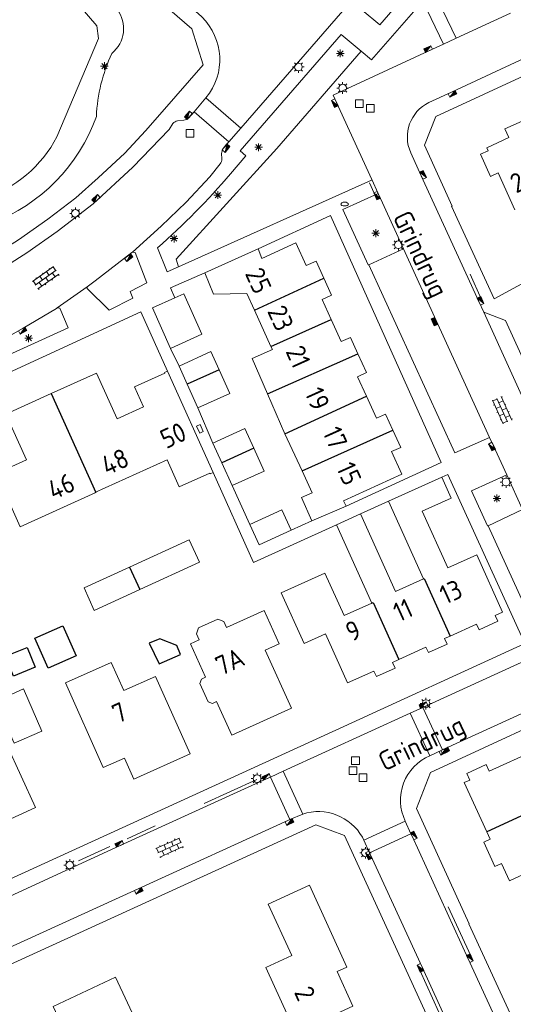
# Model space of a CAD drawing. Extents: x 168769 to 512904, y 516715 to 1559940.
# Tile 106 of 256: x 170141 to 170205, y 519226 to 519354. Entities that reach past the tile are written whole.
import ezdxf

# ---------------------------------------------------------------- set-up
doc = ezdxf.new("R2010")
doc.units = 0
doc.header["$MEASUREMENT"] = 0
doc.layers.get('0').update_dxf_attribs({"linetype": 'CONTINUOUS'})
for name, color, linetype, lineweight in [('B01_HOOFDGEBOUW', 10, 'CONTINUOUS', 0), ('B02_bijgebouw', 12, 'CONTINUOUS', 0), ('B07_scheidingsmuur', 14, 'CONTINUOUS', 25), ('Q04_wegmarkering', 7, 'CONTINUOUS', 0), ('Q21_LANTAARNPAAL', 7, 'CONTINUOUS', 18), ('Q23_kolk', 7, 'CONTINUOUS', 18), ('Q26_BOOM', 7, 'CONTINUOUS', 18), ('Q28_rioolput', 7, 'CONTINUOUS', 18), ('Q92_BRANDKRAAN', 7, 'CONTINUOUS', 0), ('Q96_STRAATKOLK', 7, 'CONTINUOUS', 0), ('Q97_TROTTOIRKOLK', 7, 'CONTINUOUS', 0), ('S02_symb_open_verh', 7, 'CONTINUOUS', 13), ('T09_INSTEEKSLOOT', 72, 'CONTINUOUS', 0), ('T51_CULTUURSCHEIDING', 3, 'CONTINUOUS', 0), ('V00_kant_verharding', 252, 'CONTINUOUS', 0), ('V04_Kant_op_inrit', 254, 'CONTINUOUS', 13), ('V11_VERKEERSDREMPEL', 7, 'CONTINUOUS', 0), ('W00_KANT_WATER', 140, 'CONTINUOUS', 0)]:
    doc.layers.add(name, color=color, linetype=linetype, lineweight=lineweight)
for name, color, linetype in [('B14_dakrand_bijgebouw', 30, 'CONTINUOUS'), ('Z02_Huisnummer', 253, 'CONTINUOUS'), ('Z06_STRAATNAAM', 7, 'CONTINUOUS')]:
    doc.layers.add(name, color=color, linetype=linetype)
doc.styles.add('ISOCP', font='isocp.shx', dxfattribs={"height": 1.8})

# ---------------------------------------------------------------- blocks, each defined once
blk = doc.blocks.new('Q21')
at = {"color": 0}
for points in [[(-1.5, 0), (-1, 0)], [(-1.06, 1.06), (-0.71, 0.71)], [(0, 1.5), (0, 1)], [(1.06, 1.06), (0.71, 0.71)], [(1.5, 0), (1, 0)], [(-1.06, -1.06), (-0.71, -0.71)], [(0, -1.5), (0, -1)], [(1.06, -1.06), (0.71, -0.71)]]:
    blk.add_lwpolyline(points, dxfattribs=at)
blk.add_circle((0, 0), 1, dxfattribs=at)
blk = doc.blocks.new('Q26')
at = {"color": 0}
for p, q in [((-1, 0), (1, 0)), ((-0.7, 0.7), (0.7, -0.7)), ((0.7, 0.7), (-0.7, -0.7)), ((0, 1), (0, -1))]:
    blk.add_line(p, q, dxfattribs=at)
blk = doc.blocks.new('Q97')
blk.add_hatch(color=256).paths.add_polyline_path([(-1, 1), (-1, 0), (1, 1)])
blk.add_line((1, 1), (-1, 0))
at = {"color": 0}
for points in [[(-1, 0), (-1, 1), (1, 1), (1, 0), (-1, 0)], [(0, 0.8), (0, 1)]]:
    blk.add_lwpolyline(points, dxfattribs=at)
blk = doc.blocks.new('Q23')
at = {"color": 0}
blk.add_lwpolyline([(0.99, -0.5), (-0.99, -0.5), (-0.99, 0.5), (0.99, 0.5), (0.99, -0.5)], dxfattribs=at)
blk = doc.blocks.new('Q28')
at = {"color": 0}
blk.add_lwpolyline([(1, 1), (1, -1), (-1, -1), (-1, 1)], close=True, dxfattribs=at)
blk = doc.blocks.new('S024')
at = {"color": 0}
for p, q in [((0, 1.2), (6.7, 1.2)), ((0, 0), (6.7, 0)), ((0.2, 1.2), (0.2, 0)), ((1.25, 1.5), (1.25, 1.2)), ((1.25, 0), (1.25, -1.2)), ((2.3, 1.2), (2.3, 0)), ((3.35, 1.5), (3.35, 1.2)), ((3.35, 0), (3.35, -1.2)), ((4.4, 1.2), (4.4, 0)), ((5.45, 1.5), (5.45, 1.2)), ((5.45, 0), (5.45, -1.2)), ((6.5, 1.2), (6.5, 0)), ((0, -1.2), (6.7, -1.2)), ((0.2, -1.2), (0.2, -1.5)), ((2.3, -1.2), (2.3, -1.5)), ((4.4, -1.2), (4.4, -1.5)), ((6.5, -1.2), (6.5, -1.5))]:
    blk.add_line(p, q, dxfattribs=at)
blk = doc.blocks.new('Q92')
at = {"color": 0}
blk.add_ellipse((0, 0), major_axis=(-0.991, 0), ratio=0.499983, start_param=1.570796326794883, end_param=7.853981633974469, dxfattribs=at)
blk = doc.blocks.new('Q96')
for p, q in [((-1, 0.88), (1, 0.88)), ((-1, 0.75), (1, 0.75)), ((-1, 0.63), (1, 0.63)), ((-1, 0.5), (1, 0.5)), ((-1, 0.38), (1, 0.38)), ((-1, 0.25), (1, 0.25)), ((-1, 0.12), (1, 0.12))]:
    blk.add_line(p, q)
at = {"color": 0}
blk.add_lwpolyline([(1, 1), (1, 0), (-1, 0), (-1, 1), (1, 1)], dxfattribs=at)

msp = doc.modelspace()

# ---------------------------------------------------------------- linework, layer by layer
at = {"layer": 'B01_HOOFDGEBOUW'}
for points in [[(170201.42, 519336.95), (170204.3, 519338.27), (170203.79, 519339.39), (170206.02, 519340.4)], [(170201.42, 519336.95), (170201.6, 519336.55), (170200.63, 519336.11), (170201.93, 519333.24), (170202.91, 519333.69), (170205.07, 519328.93)], [(170164.84, 519320.76), (170171.77, 519323.87)], [(170171.77, 519323.87), (170172.26, 519322.62)], [(170180.28, 519320.08), (170179.28, 519322.27), (170178.01, 519321.69), (170176.67, 519324.63), (170172.26, 519322.62)], [(170170.31, 519318.07), (170165.98, 519317.98), (170164.84, 519320.76)], [(170181.25, 519314.73), (170180.08, 519317.31), (170181.3, 519317.86), (170180.28, 519320.08)], [(170170.31, 519318.07), (170171.29, 519315.93)], [(170171.29, 519315.93), (170173.44, 519311.21)], [(170184.71, 519310.28), (170183.75, 519312.39), (170182.56, 519311.85), (170181.25, 519314.73)], [(170173.44, 519311.21), (170173.62, 519310.81)], [(170170.98, 519309.65), (170173.62, 519310.81)], [(170185.81, 519304.77), (170184.65, 519307.3), (170185.83, 519307.84), (170184.71, 519310.28)], [(170172.98, 519305.06), (170170.98, 519309.65)], [(170153.48, 519301.86), (170150.8, 519307.77), (170144.94, 519305.12)], [(170150.58, 519292.28), (170159.98, 519296.52), (170161.55, 519293.04), (170165.49, 519294.82), (170165.54, 519294.72), (170165.92, 519294.9), (170160, 519308.02), (170159.61, 519307.85), (170159.66, 519307.75), (170155.74, 519305.98), (170156.9, 519303.41), (170153.48, 519301.86)], [(170144.94, 519305.12), (170139.07, 519302.46), (170141.73, 519296.54), (170137.81, 519294.78), (170140.91, 519287.85)], [(170175.23, 519299.91), (170172.98, 519305.06)], [(170189.25, 519300.36), (170188.3, 519302.45), (170187.11, 519301.91), (170185.81, 519304.77)], [(170177.5, 519295.09), (170175.23, 519299.91)], [(170182.83, 519291.21), (170190.42, 519294.67), (170189.08, 519297.61), (170190.26, 519298.14), (170189.25, 519300.36)], [(170177.5, 519295.09), (170178.77, 519292.25), (170177.39, 519291.63), (170178.73, 519288.61)], [(170195.59, 519294.3), (170188.66, 519291.16)], [(170196.67, 519273.7), (170200.11, 519275.26), (170200.44, 519274.52), (170202.84, 519275.61), (170202.5, 519276.37), (170203.47, 519276.81), (170200.12, 519284.23), (170196.36, 519282.54), (170193.05, 519289.87), (170196.82, 519291.57), (170195.59, 519294.3)], [(170140.91, 519287.85), (170150.72, 519292.28)], [(170182.83, 519291.21), (170183.18, 519290.54)], [(170188.66, 519291.16), (170193.2, 519281.11)], [(170183.18, 519290.54), (170178.73, 519288.61)], [(170185.06, 519289.53), (170181.94, 519288.11)], [(170193.2, 519281.11), (170189.59, 519279.48), (170185.06, 519289.53)], [(170181.94, 519288.11), (170186.52, 519277.98)], [(170186.52, 519277.98), (170182.91, 519276.35), (170180.43, 519281.85), (170174.78, 519279.3), (170177.74, 519272.74), (170180.51, 519273.98), (170183.37, 519267.63), (170186.79, 519269.17), (170187.11, 519268.46), (170189.54, 519269.56), (170189.21, 519270.29), (170190.02, 519270.65)], [(170168.34, 519260.86), (170166.37, 519265.21), (170165.85, 519264.97), (170165.28, 519265.19), (170164.21, 519267.55), (170164.42, 519268.12), (170164.95, 519268.36), (170162.98, 519272.7), (170164.12, 519273.22), (170163.77, 519273.99), (170164.05, 519274.75), (170166.55, 519275.88), (170167.31, 519275.6), (170167.66, 519274.82), (170172.55, 519277.01), (170174.5, 519272.71), (170172.68, 519271.88), (170176.09, 519264.34), (170168.34, 519260.86)], [(170190.02, 519270.65), (170193.54, 519272.24), (170193.85, 519271.57), (170196.29, 519272.66), (170195.96, 519273.38), (170196.67, 519273.7)], [(170155.66, 519255.16), (170162.95, 519258.44), (170158.45, 519268.47), (170154.34, 519266.63), (170152.71, 519270.28), (170146.78, 519267.62), (170151.69, 519256.67), (170154.43, 519257.9), (170155.66, 519255.16)], [(170219.65, 519256.73), (170217.56, 519261.27), (170212.13, 519258.75), (170212.86, 519257.06), (170209.26, 519255.43), (170207.65, 519258.88), (170201.74, 519256.18), (170201.34, 519257.05), (170198.85, 519255.91), (170199.24, 519255.04), (170198.51, 519254.71), (170201.44, 519248.34)], [(170134.78, 519247.76), (170142.9, 519251.49), (170139.17, 519259.61), (170131.04, 519255.88)], [(170201.44, 519248.34), (170201.88, 519247.39), (170201.03, 519246.99), (170202.47, 519243.84), (170203.34, 519244.24), (170204.37, 519242), (170213.46, 519246.17), (170211.91, 519249.55)], [(170176.6, 519222.33), (170172.76, 519230.76), (170176.13, 519232.3), (170173.09, 519238.96), (170178.44, 519241.41), (170183.28, 519230.82), (170182.01, 519230.24), (170184.06, 519225.74), (170176.6, 519222.33)], [(170145.19, 519225.72), (170149.87, 519215.72), (170157.96, 519219.52), (170153.28, 519229.51), (170145.19, 519225.72)]]:
    msp.add_lwpolyline(points, dxfattribs=at)
at = {"layer": 'B02_bijgebouw'}
for points in [[(170160.96, 519317.51), (170158.07, 519316.21), (170160.42, 519310.97)], [(170160.42, 519310.97), (170164.47, 519312.79), (170162.12, 519318.03), (170160.96, 519317.51)], [(170166.7, 519308.17), (170165.62, 519310.55), (170161.51, 519308.68)], [(170161.51, 519308.68), (170162.58, 519306.32)], [(170163.97, 519303.27), (170168.08, 519305.14), (170166.7, 519308.17)], [(170162.58, 519306.32), (170163.97, 519303.27)], [(170171.2, 519298.06), (170170.05, 519300.59), (170165.89, 519298.7)], [(170165.89, 519298.7), (170167.05, 519296.15)], [(170168.39, 519293.19), (170172.55, 519295.08), (170171.2, 519298.06)], [(170167.05, 519296.15), (170168.39, 519293.19)], [(170176.04, 519287.41), (170174.83, 519290.05), (170170.69, 519288.15)], [(170170.69, 519288.15), (170171.91, 519285.51), (170176.04, 519287.41)], [(170162.84, 519286.16), (170155.09, 519282.62)], [(170156.43, 519279.72), (170164.17, 519283.26), (170162.84, 519286.16)], [(170155.09, 519282.62), (170149.19, 519279.93), (170150.52, 519277.02), (170156.43, 519279.72)], [(170143.71, 519261.38), (170140.15, 519259.83), (170137.73, 519265.23), (170141.34, 519266.85), (170143.71, 519261.38)]]:
    msp.add_lwpolyline(points, dxfattribs=at)
at = {"layer": 'B07_scheidingsmuur'}
for points in [[(170171.29, 519315.93), (170180.28, 519320.08)], [(170173.44, 519311.21), (170181.25, 519314.73)], [(170172.98, 519305.06), (170184.71, 519310.28)], [(170166.7, 519308.17), (170162.58, 519306.32)], [(170144.94, 519305.12), (170150.72, 519292.28)], [(170175.23, 519299.91), (170185.81, 519304.77)], [(170177.5, 519295.09), (170189.25, 519300.36)], [(170171.2, 519298.06), (170167.05, 519296.15)], [(170155.09, 519282.62), (170156.43, 519279.72)], [(170193.2, 519281.11), (170193.32, 519281.17), (170196.67, 519273.7)], [(170186.52, 519277.98), (170186.68, 519278.05), (170190.02, 519270.65)], [(170219.65, 519256.73), (170201.44, 519248.34)]]:
    msp.add_lwpolyline(points, dxfattribs=at)
at = {"layer": 'B14_dakrand_bijgebouw'}
for points in [[(170148.16, 519271.15), (170144.52, 519269.54), (170142.8, 519273.44), (170146.44, 519275.04), (170148.16, 519271.15)], [(170157.63, 519272.8), (170158.95, 519270.08), (170161.72, 519271.33), (170161.22, 519272.47), (170159.02, 519273.34), (170157.63, 519272.8)], [(170142.85, 519269.66), (170140.05, 519268.52), (170139, 519271.08), (170141.8, 519272.22), (170142.85, 519269.66)]]:
    msp.add_lwpolyline(points, dxfattribs=at)
at = {"layer": 'Q04_wegmarkering'}
for points in [[(170201.78, 519299.42), (170190.62, 519323.87)], [(170218.32, 519277.6), (170201.04, 519315.64)]]:
    msp.add_lwpolyline(points, dxfattribs=at)
at = {"layer": 'T09_INSTEEKSLOOT'}
for points in [[(170153.48, 519354.89, -0.404104), (170152.8, 519349.18)], [(170152.8, 519349.18, 0.099277), (170150.79, 519341.01)], [(170150.79, 519341.01, -0.217674), (170137.28, 519327.19)]]:
    msp.add_lwpolyline(points, format="xyb", dxfattribs=at)
at = {"layer": 'T51_CULTUURSCHEIDING'}
msp.add_lwpolyline([(170185.14, 519349.46), (170174.2, 519336.87), (170161.16, 519322.52), (170161.44, 519321.54)], dxfattribs=at)
at = {"layer": 'V00_kant_verharding'}
for points in [[(170166.83, 519334.86, 0.190497), (170167.05, 519335.52), (170167.04, 519336.22, -0.170951), (170167.26, 519336.89), (170167.98, 519337.71), (170169.54, 519339.51), (170196.86, 519370.94)], [(170156.95, 519360.44), (170160.24, 519357.58), (170162.08, 519356.03), (170164.46, 519353.9, -0.39342), (170165.01, 519343.44), (170163.46, 519341.62), (170162.74, 519340.8, -0.144313), (170162.13, 519340.53), (170161.33, 519340.44, 0.200506), (170160.73, 519340.1)], [(170193.92, 519342.82, 0.406516), (170191.57, 519336.3)], [(170158.72, 519324.01, 0.035592), (170168.19, 519333.56), (170170.19, 519335.9), (170169.46, 519336.54)], [(170194.05, 519258.19, 0.430294), (170190.86, 519249.72)], [(170177.55, 519250.64, -0.357254), (170185.29, 519247.63)]]:
    msp.add_lwpolyline(points, format="xyb", dxfattribs=at)
for points in [[(170198.23, 519369.86), (170199.81, 519368.49), (170199.12, 519367.7), (170203.64, 519363.77), (170195.73, 519354.74), (170197.47, 519351.14)], [(170245.43, 519366.64), (170243.48, 519365.71), (170231.28, 519360.07), (170210.87, 519350.68), (170196.86, 519344.17), (170193.92, 519342.82)], [(170246.11, 519364.72), (170194.81, 519341.02)], [(170113.13, 519359.25), (170114.39, 519355.12), (170117.88, 519347.31), (170130.19, 519322.13), (170131.36, 519320.72), (170132.2, 519320.09), (170136.74, 519322.56), (170140.68, 519325.01), (170144.51, 519327.69), (170148.12, 519330.48), (170151.04, 519333.04), (170154.5, 519336.26), (170157.17, 519339.14)], [(170163.19, 519352.38), (170157.18, 519357.61)], [(170185.27, 519354.78), (170187.56, 519352.88), (170190.05, 519355.77), (170187.78, 519357.67), (170185.27, 519354.78)], [(170195.8, 519350.37), (170193.14, 519355.96), (170186.48, 519348.34), (170185.14, 519349.46)], [(170197.47, 519351.14), (170204.5, 519354.39)], [(170159.34, 519341.59), (170164.63, 519347.71), (170163.19, 519352.38)], [(170169.46, 519336.54), (170182.52, 519351.64)], [(170185.14, 519349.46), (170182.52, 519351.64)], [(170195.8, 519350.37), (170197.36, 519351.09), (170197.47, 519351.14)], [(170195.8, 519350.37), (170193.93, 519349.51), (170181.5, 519343.79), (170181.94, 519342.83), (170186.53, 519332.83), (170187.34, 519331.05), (170187.42, 519330.85), (170190.62, 519323.87), (170186.12, 519321.8), (170197.29, 519297.42), (170201.78, 519299.42), (170202.32, 519298.35), (170204.01, 519294.58), (170206.07, 519290.08), (170201.59, 519288), (170206.4, 519277.5), (170210.89, 519279.52)], [(170157.17, 519339.14), (170159.34, 519341.59)], [(170194.81, 519341.02), (170193.33, 519337.28)], [(170160.23, 519339.32), (170155.5, 519334.44), (170150.37, 519329.7), (170145.71, 519326.1), (170141.78, 519323.33), (170139.27, 519321.73), (170136.18, 519320.04), (170133.04, 519318.45), (170124.31, 519314.25), (170121.78, 519313.09)], [(170160.23, 519339.32), (170160.73, 519340.1)], [(170193.33, 519337.28), (170196.94, 519329.4)], [(170191.57, 519336.3), (170192.93, 519333.34), (170200.4, 519317.02), (170201.04, 519315.64), (170203.85, 519314.6), (170219.42, 519280.49), (170218.32, 519277.6), (170220.23, 519273.55)], [(170165.49, 519333.2), (170166.83, 519334.86)], [(170155.47, 519323.44), (170159.2, 519326.78), (170162.45, 519329.91), (170165.49, 519333.2)], [(170186.46, 519332.78), (170186.53, 519332.81)], [(170186.46, 519332.78), (170161.44, 519321.54), (170159.97, 519320.88)], [(170187.34, 519331.05), (170182.74, 519328.98), (170186.03, 519321.79), (170186.12, 519321.8)], [(170196.94, 519329.4), (170196.87, 519329.37)], [(170196.87, 519329.37), (170202.38, 519317.4)], [(170171.77, 519323.87), (170181.16, 519328.17), (170195.53, 519296.18), (170183.18, 519290.54)], [(170158.72, 519324.01), (170159.97, 519320.88)], [(170155.47, 519323.44), (170155.4, 519323.37), (170150.64, 519319.71), (170149.58, 519318.96)], [(170149.58, 519318.96), (170149.61, 519318.72), (170152.45, 519315.92), (170155.54, 519317.48), (170155.16, 519318.33), (170157.35, 519319.46), (170155.82, 519323.39), (170155.47, 519323.44)], [(170164.84, 519320.76), (170160.4, 519318.79), (170160.96, 519317.51)], [(170202.38, 519317.4), (170208.45, 519320.66)], [(170145.71, 519316.2), (170149.58, 519318.96)], [(170135.46, 519310.39), (170135.34, 519310.07), (170135.96, 519308.56), (170147.15, 519313.64), (170146.04, 519316.19), (170145.71, 519316.2)], [(170145.71, 519316.2), (170145.61, 519316.13), (170141.3, 519313.59), (170136.14, 519310.71), (170135.46, 519310.39)], [(170156.55, 519315.71), (170137.1, 519306.75), (170101.16, 519290.21)], [(170156.55, 519315.71), (170160, 519308.02)], [(170160.42, 519310.97), (170161.51, 519308.68)], [(170163.97, 519303.27), (170165.89, 519298.7)], [(170165.92, 519294.9), (170171.15, 519283.25)], [(170195.59, 519294.3), (170196.36, 519294.65)], [(170206.36, 519272.72), (170196.36, 519294.65)], [(170204.01, 519294.58), (170199.45, 519292.5), (170201.5, 519287.97), (170201.59, 519288)], [(170168.39, 519293.19), (170170.69, 519288.15)], [(170185.06, 519289.53), (170188.66, 519291.16)], [(170178.73, 519288.61), (170176.04, 519287.41)], [(170181.94, 519288.11), (170171.15, 519283.25)], [(170105.75, 519226.78), (170136.48, 519240.82), (170181.87, 519261.52), (170206.36, 519272.72)], [(170106.21, 519224.79), (170119.16, 519230.67), (170135.71, 519238.25), (170153.87, 519246.55), (170172.94, 519255.23), (170173.38, 519255.43), (170175, 519256.2), (170191.49, 519263.72), (170193.13, 519264.43), (170193.31, 519264.51), (170207.95, 519271.23), (170208.77, 519271.64)], [(170185.29, 519247.63), (170185.47, 519247.25), (170186.23, 519245.62), (170186.34, 519245.36), (170193.05, 519230.82), (170200.71, 519214.05), (170216.51, 519179.53), (170225.06, 519160.93), (170230.04, 519150.09), (170236.43, 519152.98), (170252.32, 519160.25), (170271.42, 519168.97), (170289.11, 519177.05), (170298.36, 519181.24), (170298.36, 519183.39), (170298.36, 519185.02), (170298.38, 519188.26), (170300.57, 519190.44), (170300.76, 519232.43), (170300.86, 519268.09), (170300.87, 519268.92), (170298.66, 519271.11)], [(170221.49, 519270.78), (170220.81, 519270.46), (170210.83, 519265.88), (170195.94, 519259.09), (170195.67, 519258.96), (170194.05, 519258.19)], [(170215.44, 519265.88), (170194.11, 519256.02)], [(170194.11, 519256.02), (170192.32, 519251.37)], [(170192.32, 519251.37), (170199.16, 519236.44)], [(170137.8, 519232.59), (170138.49, 519232.89), (170156.2, 519240.94), (170175.73, 519249.84), (170175.9, 519249.93), (170177.55, 519250.64)], [(170183.64, 519121.1), (170158.2, 519177.66), (170136.77, 519225.25), (170136.78, 519228.29), (170138.57, 519230.67), (170179.25, 519249.24), (170182.96, 519247.88), (170198.76, 519213.46), (170205.47, 519198.86), (170205.53, 519198.89), (170209.37, 519190.48), (170209.3, 519190.44), (170212.98, 519182.07), (170218.57, 519170.41), (170229.11, 519147.44), (170255.6, 519159.54), (170263.68, 519163.25), (170263.65, 519163.3), (170298.38, 519179.7), (170298.36, 519181.24)], [(170190.86, 519249.72), (170191.59, 519248.1), (170191.74, 519247.77), (170199.01, 519231.88), (170206.13, 519216.39), (170214, 519199.22), (170221.89, 519182.01), (170230.41, 519163.49), (170230.56, 519163.19)], [(170199.16, 519236.44), (170199.12, 519236.41)], [(170199.12, 519236.41), (170207.48, 519218.24)]]:
    msp.add_lwpolyline(points, dxfattribs=at)
at = {"layer": 'V04_Kant_op_inrit'}
for points in [[(170186.84, 519331.07), (170186.2, 519332.43)], [(170199.26, 519320.58), (170200.72, 519317.4)], [(170171.61, 519255.13), (170164.79, 519252.02)], [(170158.42, 519249.12), (170154.79, 519247.45)], [(170152.55, 519246.43), (170148.46, 519244.56)], [(170199.34, 519232.28), (170196.44, 519238.64)], [(170192.73, 519230.42), (170195.21, 519224.98)]]:
    msp.add_lwpolyline(points, dxfattribs=at)
at = {"layer": 'V11_VERKEERSDREMPEL'}
for points in [[(170165.01, 519343.44), (170169.54, 519339.51)], [(170167.98, 519337.71), (170163.46, 519341.62)], [(170193.13, 519264.43), (170195.67, 519258.96)], [(170191.49, 519263.72), (170194.05, 519258.19)], [(170175.9, 519249.93), (170173.38, 519255.43)], [(170177.55, 519250.64), (170175, 519256.2)], [(170185.47, 519247.25), (170190.86, 519249.72)], [(170186.23, 519245.62), (170191.59, 519248.1)]]:
    msp.add_lwpolyline(points, dxfattribs=at)
at = {"layer": 'W00_KANT_WATER'}
msp.add_lwpolyline([(170138.39, 519367.22), (170150.85, 519352.76), (170151.07, 519351.1), (170145.68, 519338.37)], dxfattribs=at)
msp.add_lwpolyline([(170145.68, 519338.37, -0.193372), (170136.25, 519330.38)], format="xyb", dxfattribs=at)

# ---------------------------------------------------------------- block references
at = {"layer": 'Q21_LANTAARNPAAL', "xscale": 0.5, "yscale": 0.5}
for p in [(170177, 519347.42), (170182.73, 519344.69), (170148.08, 519328.45), (170189.96, 519324.39), (170203.92, 519293.65), (170193.54, 519264.95), (170171.64, 519255.23), (170185.7, 519245.62), (170147.34, 519244.03)]:
    msp.add_blockref('Q21', p, dxfattribs=at)
at = {"layer": 'Q23_kolk', "xscale": 0.5, "yscale": 0.5, "rotation": 294.0980948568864}
msp.add_blockref('Q23', (170164.23, 519300.55), dxfattribs=at)
at = {"layer": 'Q26_BOOM', "xscale": 0.5, "yscale": 0.5}
for p in [(170182.43, 519349.18), (170151.83, 519347.54), (170171.83, 519337.03), (170166.54, 519330.82), (170160.86, 519325.19), (170187.03, 519325.89), (170142.01, 519312.29), (170202.74, 519291.53)]:
    msp.add_blockref('Q26', p, dxfattribs=at)
at = {"layer": 'Q28_rioolput', "xscale": 0.5, "yscale": 0.5}
for p in [(170184.91, 519342.67), (170186.33, 519342.07), (170162.94, 519338.83), (170184.4, 519257.56), (170184.07, 519256.26), (170185.37, 519255.36)]:
    msp.add_blockref('Q28', p, dxfattribs=at)
at = {"layer": 'Q92_BRANDKRAAN', "xscale": 0.5, "yscale": 0.5}
msp.add_blockref('Q92', (170182.98, 519329.66), dxfattribs=at)
at = {"layer": 'Q96_STRAATKOLK', "xscale": 0.5, "yscale": 0.5, "rotation": 114.4629268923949}
msp.add_blockref('Q96', (170194.87, 519314.53), dxfattribs=at)
at = {"layer": 'Q97_TROTTOIRKOLK'}
for p, xscale, yscale, rotation in [((170193.93, 519349.51), 0.4999999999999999, 0.4999999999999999, 24.77113890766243), ((170196.86, 519344.17), 0.5, 0.5, 204.8992005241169), ((170181.94, 519342.83), 0.4999999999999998, 0.4999999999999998, 114.899200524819), ((170162.91, 519341), 0.5, 0.5, 49.54355655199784), ((170167.41, 519337.06), 0.4999999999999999, 0.4999999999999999, 230.4316657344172), ((170192.93, 519333.34), 0.5, 0.5, 294.6951465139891), ((170150.9, 519330.19), 0.5, 0.5, 42.68504813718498), ((170187.42, 519330.85), 0.5, 0.5, 113.4620002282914), ((170154.82, 519322.93), 0.5, 0.5, 217.5764724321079), ((170200.4, 519317.02), 0.5, 0.5, 294.5910005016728), ((170141.11, 519313.47), 0.4999999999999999, 0.4999999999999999, 209.0713474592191), ((170202.32, 519298.35), 0.5, 0.5, 116.5906525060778), ((170193.31, 519264.51), 0.5, 0.5, 23.4392012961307), ((170195.72, 519258.95), 0.4999999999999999, 0.4999999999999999, 204.7540825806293), ((170195.94, 519259.09), 0.4999999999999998, 0.4999999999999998, 204.5150707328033), ((170172.94, 519255.23), 0.5, 0.5, 24.51507072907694), ((170175.73, 519249.84), 0.4999999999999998, 0.4999999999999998, 204.5150707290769), ((170191.74, 519247.77), 0.4999999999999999, 0.4999999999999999, 294.5150707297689), ((170153.87, 519246.55), 0.5, 0.5, 24.56717131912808), ((170186.34, 519245.36), 0.4999999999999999, 0.4999999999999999, 112.8447779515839), ((170156.2, 519240.94), 0.5000000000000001, 0.5000000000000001, 204.3870667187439), ((170199.01, 519231.88), 0.5, 0.5, 294.6192286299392), ((170193.05, 519230.82), 0.5, 0.5, 114.7190938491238)]:
    msp.add_blockref('Q97', p, dxfattribs=dict(at, xscale=xscale, yscale=yscale, rotation=rotation))
at = {"layer": 'S02_symb_open_verh'}
for p, xscale, yscale, rotation in [((170142.86, 519319.15), 0.4999999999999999, 0.4999999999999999, 35.27933588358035), ((170204.11, 519301.44), 0.5, 0.5, 114.3476811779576), ((170158.76, 519245.62), 0.5, 0.5, 24.13789356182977)]:
    msp.add_blockref('S024', p, dxfattribs=dict(at, xscale=xscale, yscale=yscale, rotation=rotation))

# ---------------------------------------------------------------- texts
at = {"layer": 'Z02_Huisnummer', "style": 'ISOCP'}
for s, rotation, p in [('24', 24.7071, (170205.22, 519331.01)), ('25', 294.1865, (170170.02, 519320.68)), ('23', 294.1865, (170172.91, 519315.8)), ('21', 294.1865, (170175.29, 519310.59)), ('19', 294.1865, (170177.74, 519305.2)), ('50', 24.4686, (170159.83, 519297.9)), ('17', 294.1865, (170180.07, 519300.1)), ('48', 24.4686, (170152.19, 519294.45)), ('15', 294.1865, (170181.85, 519295.5)), ('46', 24.4762, (170145.24, 519291.28)), ('13', 24.4686, (170196.06, 519277.72)), ('11', 24.471, (170190.04, 519275.46)), ('9', 24.471, (170183.86, 519272.92)), ('7A', 24.4686, (170166.99, 519268.52)), ('7', 24.4686, (170153.59, 519262.32)), ('2', 294.2045, (170176.39, 519227.58))]:
    msp.add_text(s, height=2.5, rotation=rotation, dxfattribs=at).set_placement(p)
at = {"layer": 'Z06_STRAATNAAM', "style": 'ISOCP'}
for rotation, p in [(295.41, (170189.19, 519327.98)), (25.5632, (170188.17, 519256.14))]:
    msp.add_text('Grindrug', height=2.5, rotation=rotation, dxfattribs=at).set_placement(p)

doc.saveas('drawing.dxf')
